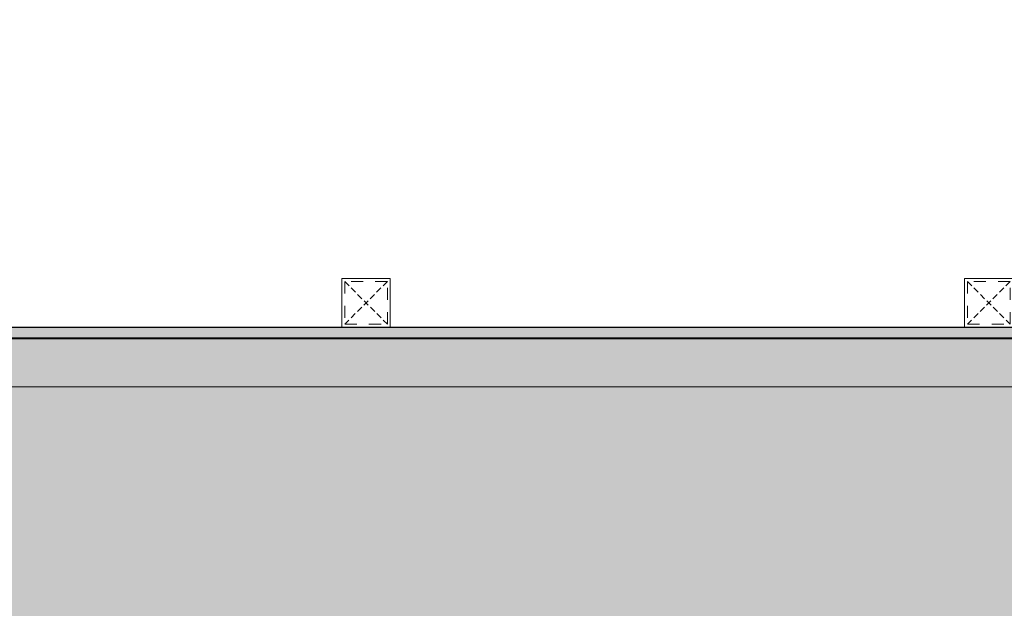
# Model space of a CAD drawing. Header units: millimetres. Extents: x -106827 to 92813, y -35754 to 7831.
# Tile 116 of 150: x -1971 to -953, y -25824 to -25215. Entities that reach past the tile are written whole.
import ezdxf
from ezdxf.xclip import XClip

# ---------------------------------------------------------------- set-up
doc = ezdxf.new("R2010")
doc.units = ezdxf.units.MM
doc.header["$XCLIPFRAME"] = 2
doc.header["$PDMODE"] = 35
for name, pattern in [('General Arrangement Plan$1$.5', [2, 0.5, -0.5, 0.5, -0.5]), ('General Arrangement Plan$1$CORES & SETBACK$0$HIDDEN', [0.375, 0.25, -0.125]), ('HIDDEN', [0.375, 0.25, -0.125])]:
    doc.linetypes.add(name, pattern=pattern)
for name, color, linetype in [('A-ANNO-DIMS-30', 7, 'Continuous'), ('General Arrangement Plan$1$12-ply', 160, 'Continuous'), ('IFF-35 HEAVY', 100, 'Continuous'), ('M-HVAC-INSULATION', 7, 'Continuous')]:
    doc.layers.add(name, color=color, linetype=linetype)
doc.layers.add('General Arrangement Plan$1$MS', color=7, linetype='Continuous', lineweight=0, true_color=0x3c5977)
doc.layers.add('General Arrangement Plan$1$TILES', color=104, linetype='Continuous', lineweight=9)
doc.styles.get("Standard").update_dxf_attribs({"font": 'ARIALN.TTF'})
doc.dimstyles.new('TFS-Dim', dxfattribs={"dimtxt": 120, "dimasz": 40, "dimexe": 25, "dimexo": 25, "dimgap": 4.5, "dimtad": 1, "dimdec": 0, "dimzin": 0, "dimdsep": 46, "dimtxsty": 'Standard', "dimblk": 'ARCHTICK', "dimcen": 0.09, "dimdle": 2, "dimclrd": 256, "dimclre": 8, "dimadec": 0, "dimazin": 0, "dimtfac": 1, "dimtdec": 0, "dimtofl": 0, "dimtmove": 1, "dimatfit": 3, "dimfxl": 1, "dimtolj": 1, "dimtzin": 0, "dimlwd": -1, "dimlwe": -1, "dimarcsym": 0})

# ---------------------------------------------------------------- blocks, each defined once
blk = doc.blocks.new('*U237')
at = {"layer": 'General Arrangement Plan$1$12-ply', "true_color": 0x939598}
h = blk.add_hatch(dxfattribs=at)
h.set_pattern_fill('ANSI35', color=252, scale=2.5, angle=180)
h.set_pattern_definition([(225, (0, 8687.363), (11.22532015, -11.22532015), []), (225, (-11.225, 8687.363), (11.22532015, -11.22532015), [19.84375, -3.96875, 0, -3.96875])])
h.paths.add_polyline_path([(2694431.8, -798254.8), (2694419.8, -798254.8), (2694419.8, -801273.8), (2694431.8, -801273.8)])
at = {"layer": 'General Arrangement Plan$1$12-ply'}
blk.add_lwpolyline([(2694419.8, -798254.8), (2694431.8, -798254.8), (2694431.8, -801273.8), (2694419.8, -801273.8)], close=True, dxfattribs=at)
blk = doc.blocks.new('General Arrangement Plan$1$A$C25013FFA')
at = {"layer": 'General Arrangement Plan$1$MS', "linetype": 'General Arrangement Plan$1$CORES & SETBACK$0$HIDDEN', "ltscale": 25}
for p, q in [((-9, 60), (35, 16)), ((35, 60), (-9, 16))]:
    blk.add_line(p, q, dxfattribs=at)
at = {"layer": 'General Arrangement Plan$1$MS', "ltscale": 25}
blk.add_lwpolyline([(-12, 13), (38, 13), (38, 63), (-12, 63)], close=True, dxfattribs=at)
blk.add_lwpolyline([(-12, 13), (38, 13), (38, 63), (-12, 63)], close=True, dxfattribs=at)
at = {"layer": 'General Arrangement Plan$1$MS', "linetype": 'General Arrangement Plan$1$.5', "ltscale": 25}
blk.add_lwpolyline([(-9, 16), (35, 16), (35, 60), (-9, 60)], close=True, dxfattribs=at)
blk = doc.blocks.new('General Arrangement Plan')
at = {"layer": 'General Arrangement Plan$1$TILES'}
blk.add_lwpolyline([(1818.1, 3537.7), (4837.1, 3537.7), (4837.1, 3587.5), (1818.1, 3587.5)], close=True, dxfattribs=at)
at = {"layer": 'General Arrangement Plan$1$12-ply', "rotation": 90}
blk.add_blockref('*U237', (-796436.7, -2690832.4), dxfattribs=at)
at = {"layer": 'General Arrangement Plan$1$MS', "ltscale": 25}
for p in [(2418.1, 3586.5), (3061.8, 3586.5)]:
    blk.add_blockref('General Arrangement Plan$1$A$C25013FFA', p, dxfattribs=at)
blk = doc.blocks.new('_ArchTick')
at = {"color": 0, "linetype": 'ByBlock', "const_width": 0.15}
blk.add_lwpolyline([(-0.5, -0.5), (0.5, 0.5)], dxfattribs=at)
blk = doc.blocks.new('*D297')
at = {"layer": 'A-ANNO-DIMS-30', "color": 8, "linetype": 'HIDDEN'}
for p, q in [((-2002.1, -25594.7), (-2107.1, -25594.7)), ((-2002.1, -26044.9), (-2107.1, -26044.9))]:
    blk.add_line(p, q, dxfattribs=at)
at = {"layer": 'A-ANNO-DIMS-30', "linetype": 'HIDDEN'}
blk.add_line((-2082.1, -26046.9), (-2082.1, -25592.7), dxfattribs=at)
at = {"layer": 'Defpoints', "color": 0}
for p in [(-2082.1, -25594.7), (-1855, -25594.7), (-1876.6, -26044.9)]:
    blk.add_point(p, dxfattribs=at)
at = {"layer": 'A-ANNO-DIMS-30', "xscale": 40, "yscale": 40, "zscale": 40}
for p, rotation in [((-2082.1, -25594.7), 90), ((-2082.1, -26044.9), 270)]:
    blk.add_blockref('_ArchTick', p, dxfattribs=dict(at, rotation=rotation))
at = {"layer": 'A-ANNO-DIMS-30', "color": 0, "insert": (-2147.9, -25819.8), "char_height": 120, "attachment_point": 5, "rotation": 90, "bg_fill": 3, "box_fill_scale": 1.1, "bg_fill_color": 256, "bg_fill_true_color": 13158600, "bg_fill_transparency": 0}
blk.add_mtext('\\A1;450', dxfattribs=at)

msp = doc.modelspace()

# ---------------------------------------------------------------- linework, layer by layer
at = {"layer": 'IFF-35 HEAVY', "ltscale": 100}
msp.add_lwpolyline([(8419.6, -17749.2), (8419.6, -23647), (4985.8, -23647), (4985.8, -22980.5), (4861.8, -22980.5), (4861.8, -24321), (3525.1, -24321.7), (3525.1, -22981.1), (3401.1, -22980.5), (3401.1, -24244), (2248.7, -24244), (2248.7, -22980.5), (2124.7, -22980.5), (2124.5, -28233.3), (-2226.2, -28232.6), (-2226.2, -25544.2), (792.8, -25544.2), (792.8, -24351.9), (139.4, -24351.9), (139.4, -23340), (792.8, -23340), (792.8, -23217.3), (-3936, -23216), (-3936.1, -22665.8)], dxfattribs=at)

# ---------------------------------------------------------------- next in the draw order: block references
at = {"color": 7}
ref = msp.add_blockref('General Arrangement Plan', (-4044.3, -29132.4), dxfattribs=at)
XClip(ref).set_block_clipping_path([(48.7190010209, -107.5186207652), (15251.6043912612, 15253.5715002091)])

# ---------------------------------------------------------------- next in the draw order: hatches: boundary and pattern name
at = {"layer": 'M-HVAC-INSULATION'}
h = msp.add_hatch(dxfattribs=at)
h.set_pattern_fill('DOTS', scale=50)
h.set_pattern_definition([(0, (16461.85, -19598.305), (39.6875, 79.375), [0, -79.375])])
h.paths.add_polyline_path([(1817.1, -26007), (1817.1, -27732.1), (-1881.6, -27732.1), (-1881.6, -26007)], flags=16)
h.paths.add_polyline_path([(1893.7, -25589.5), (1893.7, -25739.5), (1743.7, -25739.5), (1743.7, -25589.5)])
h.paths.add_polyline_path([(1785.4, -24761.6), (1635.4, -24761.6), (1635.4, -24611.6), (1785.4, -24611.6)])
h.paths.add_polyline_path([(1838.7, -24017.6), (1688.7, -24017.6), (1688.7, -23867.6), (1838.7, -23867.6)])
h.paths.add_polyline_path([(-2226.2, -28232.6), (-2226.2, -25544.2), (792.8, -25544.2), (792.8, -24351.9), (139.4, -24351.9), (139.4, -23340), (792.8, -23340), (792.8, -23216.6), (668.8, -23216.6), (668.8, -23216), (-3936, -23216), (-3936, -22665.8), (6000.8, -22665.8), (6000.8, -17749.2), (8419.6, -17749.2), (8419.6, -23647), (4985.8, -23647), (4985.8, -22980.5), (4861.8, -22980.5), (4861.8, -24321), (3525.1, -24321.7), (3525.1, -22981.1), (3401.1, -22980.5), (3401.1, -24244), (2248.7, -24244), (2248.7, -22980.5), (2124.7, -22980.5), (2123.9, -28233.3)])

# ---------------------------------------------------------------- next in the draw order: dimensions: what is measured, and where the dimension line sits
at = {"layer": 'A-ANNO-DIMS-30', "color": 7}
dim = msp.add_linear_dim(base=(-2082.1, -25594.7), p1=(-1876.6, -26044.9), p2=(-1855, -25594.7), angle=90, dimstyle='TFS-Dim', override={"dimfxl": 80, "dimfxlon": 1, "dimtfill": 1, "dimarcsym": 1}, dxfattribs=at)
dim.commit()
dim.dimension.update_dxf_attribs({"geometry": '*D297', "text_midpoint": (-2147.9, -25819.8)})

doc.saveas('drawing.dxf')
